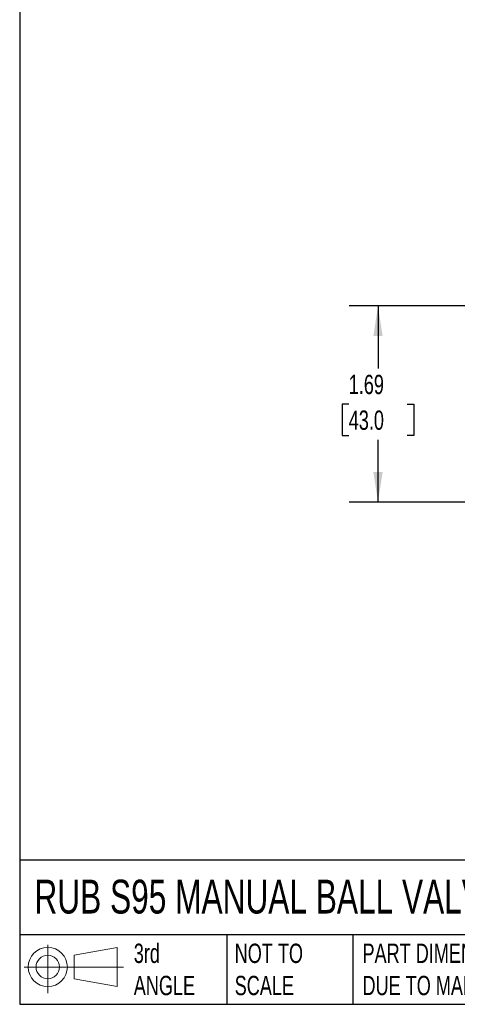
# Model space of a CAD drawing. Header units: inches. Extents: x 0.5 to 21.5, y 0.5 to 16.5.
# Tile 1 of 11: x 0.5 to 4.3, y 0.5 to 9. Entities that reach past the tile are written whole.
import ezdxf

# ---------------------------------------------------------------- set-up
doc = ezdxf.new("R2010")
doc.units = ezdxf.units.IN
doc.header["$LTSCALE"] = 2
doc.header["$MEASUREMENT"] = 0
doc.linetypes.add('SLD-Solid', pattern=[0])
doc.layers.add('DIMENSIONS', color=140, linetype='SLD-Solid', lineweight=25)
doc.layers.add('TEXT', color=140, linetype='SLD-Solid', lineweight=25)
doc.layers.add('SLD-DEFPOINTS', color=7, linetype='Continuous')
doc.styles.add('SLDTEXTSTYLE0', font='TXT', dxfattribs={"width": 0.7})
doc.dimstyles.new('SLDDIMSTYLE1', dxfattribs={"dimtxt": 0.169922, "dimasz": 0.26, "dimexe": 0, "dimexo": 0.0625, "dimgap": 0.04248, "dimtad": 0, "dimtih": 1, "dimtoh": 1, "dimrnd": 1e-09, "dimzin": 12, "dimdsep": 46, "dimtxsty": 'SLDTEXTSTYLE0', "dimsah": 1, "dimcen": 0.09, "dimadec": 0, "dimazin": 3, "dimtfac": 1, "dimtofl": 0, "dimtmove": 0, "dimatfit": 3, "dimfxl": 0, "dimfrac": 2, "dimtolj": 1, "dimtzin": 12, "dimarcsym": 0})

# ---------------------------------------------------------------- blocks, each defined once
blk = doc.blocks.new('Block11')
at = {"color": 7, "linetype": 'SLD-Solid', "lineweight": 18}
for p, q in [((0.2038, 0.4182), (0.2038, 0)), ((0.4315, 0.3281), (0.8012, 0.3962)), ((0.8012, 0.3962), (0.8012, 0.0576)), ((0.4315, 0.1257), (0.4315, 0.3281)), ((0, 0.2269), (0.8562, 0.2269)), ((0.4315, 0.1257), (0.8012, 0.0576))]:
    blk.add_line(p, q, dxfattribs=at)
for radius in [0.1693, 0.1012]:
    blk.add_circle((0.2038, 0.2269), radius, dxfattribs=at)
blk = doc.blocks.new('Block12')
at = {"layer": 'SLD-DEFPOINTS'}
blk.add_blockref('Block11', (0, 0), dxfattribs=at)
blk = doc.blocks.new('_D_2')
at = {"layer": 'DIMENSIONS'}
for p, q in [((4.3436, 6.5246), (3.3415, 6.5246)), ((3.5915, 6.5246), (3.5915, 5.9862)), ((3.339, 5.6781), (3.282, 5.6781)), ((3.282, 5.6781), (3.282, 5.4081)), ((3.844, 5.6781), (3.901, 5.6781)), ((3.901, 5.6781), (3.901, 5.4081)), ((3.282, 5.4081), (3.339, 5.4081)), ((3.5915, 4.8317), (3.5915, 5.37)), ((3.901, 5.4081), (3.844, 5.4081)), ((4.3436, 4.8317), (3.3415, 4.8317))]:
    blk.add_line(p, q, dxfattribs=at)
for points in [[(3.5915, 6.5246), (3.5515, 6.2646), (3.6315, 6.2646)], [(3.5915, 4.8317), (3.6315, 5.0917), (3.5515, 5.0917)]]:
    blk.add_solid(points, dxfattribs=at)
at = {"layer": 'DIMENSIONS', "char_height": 0.16667, "attachment_point": 1, "style": 'SLDTEXTSTYLE0'}
for s, insert in [('1.69', (3.339, 5.931)), ('43.0', (3.339, 5.6229))]:
    blk.add_mtext(s, dxfattribs=dict(at, insert=insert))

msp = doc.modelspace()

# ---------------------------------------------------------------- linework, layer by layer
at = {"layer": 'TEXT'}
for p, q in [((0.5, 16.5), (0.5, 0.5)), ((21.5, 1.7422), (0.5, 1.7422)), ((21.5, 1.1), (0.5, 1.1)), ((2.287, 1.1), (2.287, 0.5)), ((3.373, 1.1), (3.373, 0.5)), ((0.5, 0.5), (21.5, 0.5))]:
    msp.add_line(p, q, dxfattribs=at)

# ---------------------------------------------------------------- block references
at = {"layer": 'SLD-DEFPOINTS'}
msp.add_blockref('Block12', (0.5384, 0.5948), dxfattribs=at)

# ---------------------------------------------------------------- texts
at = {"layer": 'TEXT', "attachment_point": 1, "style": 'SLDTEXTSTYLE0'}
for s, insert, char_height in [('RUB S95 MANUAL BALL VALVE', (0.6272, 1.5749), 0.291667), ('3rd^JANGLE', (1.4843, 1.0234), 0.16667), ('NOT TO^JSCALE', (2.3549, 1.0234), 0.166667), ("PART DIMENSIONS MAY DIFFER SLIGHTLY ^JDUE TO MANUFACTURER'S VARIANCES", (3.4577, 1.0234), 0.166667)]:
    msp.add_mtext(s, dxfattribs=dict(at, insert=insert, char_height=char_height))

# ---------------------------------------------------------------- dimensions: what is measured, and where the dimension line sits
at = {"layer": 'DIMENSIONS'}
dim = msp.add_linear_dim(base=(3.5915, 4.8317), p1=(4.4436, 6.5246), p2=(4.4436, 4.8317), angle=90, dimstyle='SLDDIMSTYLE1', dxfattribs=at)
dim.commit()
dim.dimension.update_dxf_attribs({"geometry": '_D_2', "text_midpoint": (3.5915, 5.6781), "dimtype": 160})

doc.saveas('drawing.dxf')
